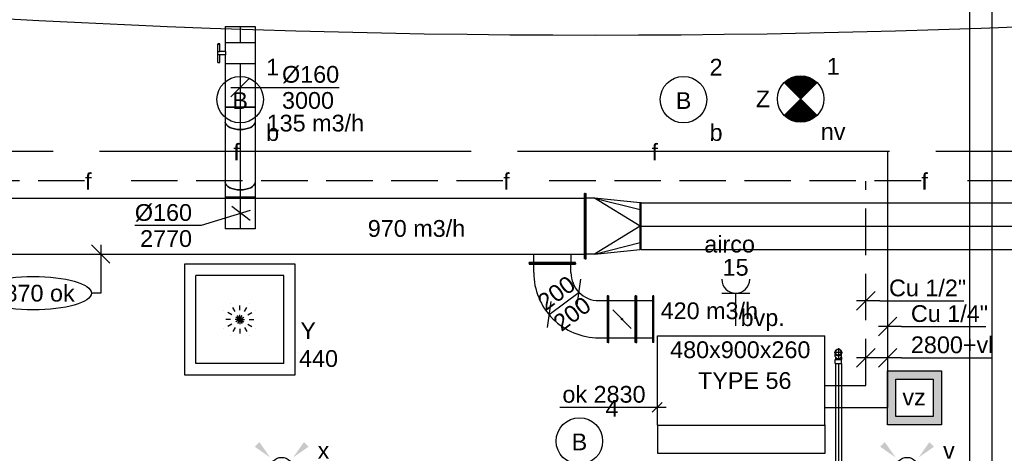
# Model space of a CAD drawing. Extents: x -257677 to 221252, y -185516 to 120782.
# Tile 105 of 171: x -43647 to -38349, y -52220 to -49890. Entities that reach past the tile are written whole.
import ezdxf
from ezdxf.enums import TextEntityAlignment as Align
from ezdxf.lldxf.tags import DXFTag

# ---------------------------------------------------------------- set-up
doc = ezdxf.new("R2010")
doc.units = 0
doc.header["$LTSCALE"] = 50
for name, pattern in [('2322140', [45, 40, -5]), ('2322203', [45, 5, -2, 5, -2, 5, -2, 5, -2, 5, -2, 5, -5]), ('AUSGEZOGEN', [0]), ('STREEPJES', [0.1, 0.05, -0.05])]:
    doc.linetypes.add(name, pattern=pattern)
doc.layers.get('0').update_dxf_attribs({"linetype": 'CONTINUOUS'})
for name, color, linetype in [('AIRCO', 3, 'CONTINUOUS'), ('EL6131--', 2, 'CONTINUOUS'), ('EL6222--', 3, 'CONTINUOUS'), ('EL6311--', 3, 'CONTINUOUS'), ('EL6350--', 3, 'CONTINUOUS'), ('EM6131--', 1, 'CONTINUOUS'), ('WL524---_D', 153, 'CONTINUOUS'), ('WL524---_HARTLIJN', 8, 'CONTINUOUS'), ('WL5448--', 4, 'CONTINUOUS'), ('WL561---_AANVOER', 4, 'CONTINUOUS'), ('WL570---_RETOUR', 112, 'CONTINUOUS'), ('WL570---_RETOUR_HL', 8, 'CONTINUOUS'), ('WL570---_RETOUR_RST', 2, 'CONTINUOUS'), ('WL570---_RETOUR_RST_HL', 1, 'CONTINUOUS'), ('WL570---_TOEVOER', 3, 'CONTINUOUS'), ('WL570---_TOEVOER_HL', 8, 'CONTINUOUS'), ('WL5911--_D', 2, 'CONTINUOUS'), ('WM5448--', 1, 'CONTINUOUS'), ('WM570---_RETOUR', 1, 'CONTINUOUS'), ('WM570---_RETOUR_PR', 1, 'CONTINUOUS'), ('WM570---_RETOUR_RST_PR', 1, 'CONTINUOUS'), ('WM570---_TOEVOER', 1, 'CONTINUOUS'), ('WM570---_TOEVOER_PR', 1, 'CONTINUOUS')]:
    doc.layers.add(name, color=color, linetype=linetype)
doc.styles.add('BURO-018', font='ARIAL.TTF', dxfattribs={"height": 63})
doc.styles.add('BURO-025', font='ARIAL.TTF', dxfattribs={"height": 125})
tags = doc.linetypes.add('CENTER2', pattern=[28.575000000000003, 19.05, -3.175, 3.175, -3.175]).pattern_tags.tags
tags[10:11] = [DXFTag(74, 4), DXFTag(75, 0), DXFTag(340, '0'), DXFTag(46, 1.0), DXFTag(50, 0.0), DXFTag(44, 0.0), DXFTag(45, 0.0)]
tags[8:9] = [DXFTag(74, 4), DXFTag(75, 0), DXFTag(340, '0'), DXFTag(46, 1.0), DXFTag(50, 0.0), DXFTag(44, 0.0), DXFTag(45, 0.0)]
tags[6:7] = [DXFTag(74, 4), DXFTag(75, 0), DXFTag(340, '0'), DXFTag(46, 1.0), DXFTag(50, 0.0), DXFTag(44, 0.0), DXFTag(45, 0.0)]
tags[4:5] = [DXFTag(74, 4), DXFTag(75, 0), DXFTag(340, '0'), DXFTag(46, 1.0), DXFTag(50, 0.0), DXFTag(44, 0.0), DXFTag(45, 0.0)]

# ---------------------------------------------------------------- blocks, each defined once
blk = doc.blocks.new('1115B3')
at = {"color": 0, "linetype": 'Continuous'}
blk.add_circle((0, 3.5), 2.5, dxfattribs=at)
at = {"color": 0, "linetype": 'Continuous', "style": 'BURO-018'}
for tag, p in [('E_GKAST', (0, 11.5)), ('E_GROEP', (0, 8.5)), ('E_SGROEP', (4.5, 8.5)), ('E_ARMCODE', (0, 3.5)), ('E_SLET', (4.5, 2.5))]:
    blk.add_attdef(tag, text='', height=1.8, dxfattribs=at).set_placement(p, align=Align.MIDDLE)
blk = doc.blocks.new('E00411')
at = {"color": 0, "linetype": 'Continuous'}
blk.add_circle((0, 0), 1.25, dxfattribs=at)
for points in [[(-2.891705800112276, 2.395768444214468), (-2.395768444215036, 2.891705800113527), (-1.237436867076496, 1.237436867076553)], [(2.395768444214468, 2.891705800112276), (2.891705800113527, 2.395768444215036), (1.237436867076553, 1.237436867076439)], [(-2.395768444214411, -2.891705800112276), (-2.89170580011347, -2.395768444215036), (-1.237436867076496, -1.237436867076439)], [(2.89170580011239, -2.395768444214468), (2.395768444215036, -2.891705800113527), (1.237436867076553, -1.237436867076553)]]:
    blk.add_solid(points, dxfattribs=at)
at = {"color": 0, "linetype": 'Continuous', "style": 'BURO-018'}
for tag, height, p in [('E_SLET1', 1.8, (-2.842e-13, 4.641705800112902)), ('E_GROEP', 1.799999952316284, (0, 0)), ('E_GKAST', 1.799999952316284, (0, 0))]:
    blk.add_attdef(tag, text='', height=height, dxfattribs=at).set_placement(p, align=Align.MIDDLE)
at = {"color": 0, "linetype": 'Continuous', "style": 'BURO-018', "flags": 1}
for tag in ['E_MATCODE', 'E_SGROEP']:
    blk.add_attdef(tag, text='', height=1.799999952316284, dxfattribs=at).set_placement((0, 0), align=Align.MIDDLE)
blk = doc.blocks.new('E00018')
at = {"color": 0, "linetype": 'Continuous'}
for p, q in [((-1.767766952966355, -1.767766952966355), (1.767766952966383, 1.767766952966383)), ((1.767766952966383, -1.767766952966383), (-1.767766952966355, 1.767766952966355))]:
    blk.add_line(p, q, dxfattribs=at)
at = {"color": 0, "linetype": 'Continuous', "const_width": 2.5}
for points in [[(-0.8838834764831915, 0.8838834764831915, -0.1989123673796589), (0, 1.25, -0.1989123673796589), (0.8838834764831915, 0.8838834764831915, -1)], [(-0.8838834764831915, -0.8838834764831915, 0.1989123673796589), (0, -1.25, 0.1989123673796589), (0.8838834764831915, -0.8838834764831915, 1)]]:
    blk.add_lwpolyline(points, format="xyb", dxfattribs=at)
blk = doc.blocks.new('1115B3A-NO1')
at = {"color": 0, "linetype": 'Continuous'}
blk.add_circle((0, 0), 2.5, dxfattribs=at)
at = {"color": 0, "zscale": 50}
blk.add_blockref('E00018', (0, 0), dxfattribs=at)
at = {"color": 0, "linetype": 'Continuous', "style": 'BURO-018'}
for tag, p in [('E_GKAST', (0, 8)), ('E_GROEP', (0, 5)), ('E_SGROEP', (4.5, 5)), ('E_ARMCODE', (0, 0)), ('E_SLET', (4.5, -1))]:
    blk.add_attdef(tag, text='', height=1.8, dxfattribs=at).set_placement(p, align=Align.MIDDLE)
blk = doc.blocks.new('*U751')
at = {"color": 0, "ltscale": 10}
for p, q in [((-1.818989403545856e-12, 60, -2730), (5985.392653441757, 59.9999999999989, -2730)), ((-1.818989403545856e-12, -60, -2730), (5985.392653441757, -60.0000000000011, -2730))]:
    blk.add_line(p, q, dxfattribs=at)
at = {"layer": 'EM6131--', "color": 1, "style": 'BURO-018'}
blk.add_attdef('POSNR', text='', height=90, dxfattribs=at).set_placement((0, 0), align=Align.MIDDLE)
blk = doc.blocks.new('111304')
at = {"color": 0, "linetype": 'Continuous'}
for p, q in [((-1.5, 4.5), (1.5, 4.5)), ((0, 1), (0, 4.5))]:
    blk.add_line(p, q, dxfattribs=at)
blk.add_arc((0, 6), 1.5, 180, 0, dxfattribs=at)
at = {"color": 0, "linetype": 'Continuous', "style": 'BURO-018'}
for tag, p in [('E_GKAST', (0, 11.5)), ('E_GROEP', (0, 8.5)), ('E_SGROEP', (4.5, 8.5))]:
    blk.add_attdef(tag, text='', height=1.8, dxfattribs=at).set_placement(p, align=Align.MIDDLE)
at = {"color": 0, "linetype": 'Continuous', "style": 'BURO-018', "flags": 1}
for tag, height, p in [('E_VERMCODE', 1.8, (13, 8.5)), ('E_MATCODE', 1.799999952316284, (0, 0))]:
    blk.add_attdef(tag, text='', height=height, dxfattribs=at).set_placement(p, align=Align.MIDDLE)
blk = doc.blocks.new('*U803')
at = {"color": 2, "ltscale": 10}
for p, q in [((240, 450.0000000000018, -2950), (-240, 450.0000000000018, -2950)), ((-240, -450, -2950), (-240.0000000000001, 450, -2950)), ((240, -449.9999999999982, -2950), (239.9999999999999, 450.0000000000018, -2950)), ((240, -449.9999999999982, -2950), (-240, -449.9999999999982, -2950))]:
    blk.add_line(p, q, dxfattribs=at)
at = {"layer": 'WL5911--_D', "color": 2, "style": 'BURO-025'}
blk.add_attdef('POSNR', text='', height=125, dxfattribs=at).set_placement((0, 0), align=Align.MIDDLE)
blk = doc.blocks.new('*U804')
at = {"color": 0, "ltscale": 10}
for p, q in [((-16.79999999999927, 22.62741699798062, -2778.991378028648), (-16.79999999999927, 7.071067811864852, -2778.991378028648)), ((-16, 5.122499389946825, -2778.991378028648), (-16, 6.505382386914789, -2778.991378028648)), ((16, 5.122499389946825, -2778.991378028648), (16, 6.505382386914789, -2778.991378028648)), ((16.79999999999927, 22.62741699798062, -2778.991378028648), (16.79999999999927, 7.071067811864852, -2778.991378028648))]:
    blk.add_line(p, q, dxfattribs=at)
blk.add_arc((0, 0, -2778.991378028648), 16.8, 90.17999999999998, 90, dxfattribs=at)
at = {"color": 0, "ltscale": 10, "extrusion": (0, 0, -1)}
blk.add_ellipse((0, 7.07106781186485, -2778.991378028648), major_axis=(-16.8, 1.028703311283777e-15), ratio=0.7071067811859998, start_param=6.034060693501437, end_param=9.673902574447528, dxfattribs=at)
at = {"color": 0, "ltscale": 10}
blk.add_ellipse((0, 22.62741699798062, -2778.991378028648), major_axis=(-16.8, 1.028703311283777e-15), ratio=0.7071067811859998, start_param=3.141592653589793, end_param=6.283185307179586, dxfattribs=at)
at = {"layer": 'WL524---_HARTLIJN', "linetype": 'CENTER2'}
blk.add_line((0, 0, -2778.991378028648), (3.983397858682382e-16, 6.505382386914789, -2778.991378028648), dxfattribs=at)
at = {"layer": 'WL524---_D', "color": 1, "style": 'BURO-018'}
blk.add_attdef('POSNR', text='', height=90, dxfattribs=at).set_placement((0, 0), align=Align.MIDDLE)
blk = doc.blocks.new('*U805')
at = {"color": 0, "ltscale": 10}
blk.add_circle((0, 0, -2830), 16, dxfattribs=at)
at = {"layer": 'WL524---_HARTLIJN', "linetype": 'CENTER2'}
for p, q in [((-22.39999999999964, 0, -2830), (22.39999999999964, 0, -2830)), ((0, -22.40000000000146, -2830), (0, 22.40000000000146, -2830))]:
    blk.add_line(p, q, dxfattribs=at)
blk.add_circle((0, 0, -2830), 0.075, dxfattribs=at)
at = {"layer": 'WL524---_D', "color": 1, "style": 'BURO-018'}
blk.add_attdef('POSNR', text='', height=90, dxfattribs=at).set_placement((0, 0), align=Align.MIDDLE)
blk = doc.blocks.new('*U806')
at = {"color": 0, "ltscale": 10}
for p, q in [((-2.741806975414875, 16, -2750), (0.6269647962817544, 16, -2750)), ((0.6269647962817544, 16, -2750), (6.27589734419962, 16, -2750)), ((6.27589734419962, 16, -2750), (9.200000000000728, 16, -2750)), ((10, 16.79999999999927, -2750), (9.200000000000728, 16, -2750)), ((32, 16.79999999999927, -2750), (10, 16.79999999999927, -2750)), ((10, -16.79999999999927, -2750), (10, 16.79999999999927, -2750)), ((32, -16.79999999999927, -2750), (32, 16.79999999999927, -2750)), ((-2.741806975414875, -16, -2750), (0.6269647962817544, -16, -2750)), ((0.6269647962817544, -16, -2750), (6.27589734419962, -16, -2750)), ((6.27589734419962, -16, -2750), (9.200000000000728, -16, -2750)), ((10, -16.79999999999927, -2750), (9.200000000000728, -16, -2750)), ((32, -16.79999999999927, -2750), (10, -16.79999999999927, -2750))]:
    blk.add_line(p, q, dxfattribs=at)
at = {"layer": 'WL524---_HARTLIJN', "linetype": 'CENTER2'}
for p, q in [((-21.92031021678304, 0, -2750), (-6.505382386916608, 0, -2750)), ((-6.505382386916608, 0, -2750), (9.200000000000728, 0, -2750))]:
    blk.add_line(p, q, dxfattribs=at)
at = {"layer": 'WL524---_D', "color": 1, "style": 'BURO-018'}
blk.add_attdef('POSNR', text='', height=90, dxfattribs=at).set_placement((0, 0), align=Align.MIDDLE)
blk = doc.blocks.new('*U966')
at = {"color": 0, "ltscale": 10}
for p, q in [((297.5, 297.5, -2757.5), (-297.5, 297.5, -2757.5)), ((-297.5, 297.5, -2757.5), (-297.5, -297.5, -2757.5)), ((297.5, -297.5, -2757.5), (297.5, 297.5, -2757.5)), ((236.5, 236.5, -2757.5), (-236.5, 236.5, -2757.5)), ((-236.5, -236.5, -2757.5), (-236.5, 236.5, -2757.5)), ((236.5, -236.5, -2757.5), (236.5, 236.5, -2757.5)), ((236.5, -236.5, -2757.5), (-236.5, -236.5, -2757.5)), ((-297.5, -297.5, -2757.5), (297.5, -297.5, -2757.5))]:
    blk.add_line(p, q, dxfattribs=at)
at = {"color": 8, "linetype": 'STREEPJES', "ltscale": 10}
for q in [(-50, 86.60254037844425, -2757.5), (0, 100, -2757.5), (50, 86.60254037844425, -2757.5), (-100, 0, -2757.5), (-86.60254037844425, 50, -2757.5), (-86.60254037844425, -50, -2757.5), (-50, -86.60254037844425, -2757.5), (86.60254037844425, 50, -2757.5), (0, -100, -2757.5), (50, -86.60254037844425, -2757.5), (86.60254037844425, -50, -2757.5), (100, 0, -2757.5)]:
    blk.add_line((0, 0, -2757.5), q, dxfattribs=at)
at = {"layer": 'WL570---_RETOUR_RST_HL', "linetype": 'CENTER2'}
blk.add_circle((0, 0, -2757.5), 0.075, dxfattribs=at)
at = {"layer": 'WL570---_RETOUR_RST', "color": 1, "style": 'BURO-018'}
for tag in ['MC', 'Q']:
    blk.add_attdef(tag, text='', height=90, dxfattribs=at).set_placement((0, 0), align=Align.MIDDLE)
at = {"layer": 'WM570---_RETOUR_RST_PR', "color": 1, "style": 'BURO-018'}
blk.add_attdef('POSNR', text='', height=90, dxfattribs=at).set_placement((0, 0), align=Align.MIDDLE)
blk = doc.blocks.new('*U994', base_point=(23673.12479185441, 15789.03875914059, 2900))
at = {"color": 0, "linetype": 'Continuous'}
for p, q in [((23723.12479185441, 15839.03875914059, 2900), (23623.12479185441, 15739.03875914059, 2900)), ((23748.12479185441, 15789.03875914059, 2900), (23623.12479185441, 15789.03875914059, 2900)), ((23748.12479185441, 15789.03875914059, 2900), (24201.03747943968, 15789.03875914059, 2900))]:
    blk.add_line(p, q, dxfattribs=at)
at = {"color": 0, "linetype": 'Continuous', "style": 'BURO-018'}
blk.add_text('Cu 1/4"', height=90, dxfattribs=at).set_placement((23798.12479185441, 15814.03875914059, 2900))
blk = doc.blocks.new('*U995', base_point=(23555.41251976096, 16007.59818947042, 2900))
at = {"color": 0, "linetype": 'Continuous'}
for p, q in [((23605.41251976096, 16057.59818947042, 2900), (23505.41251976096, 15957.59818947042, 2900)), ((23630.41251976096, 16007.59818947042, 2900), (23505.41251976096, 16007.59818947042, 2900)), ((23630.41251976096, 16007.59818947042, 2900), (24083.32520734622, 16007.59818947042, 2900))]:
    blk.add_line(p, q, dxfattribs=at)
at = {"color": 0, "linetype": 'Continuous', "style": 'BURO-018'}
blk.add_text('Cu 1/2"', height=90, dxfattribs=at).set_placement((23680.41251976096, 16032.59818947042, 2900))
blk = doc.blocks.new('*U1041')
at = {"color": 0, "ltscale": 10}
for p, q in [((0, 16, -2750), (1896.314042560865, 16.00000000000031, -2750)), ((0, -16, -2750), (-5.145992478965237e-15, 16, -2750)), ((0, -16, -2750), (1896.314042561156, -15.99999999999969, -2750))]:
    blk.add_line(p, q, dxfattribs=at)
at = {"layer": 'WL524---_HARTLIJN', "linetype": 'CENTER2'}
blk.add_line((0, 0, -2750), (1918.314042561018, 3.084884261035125e-13, -2750), dxfattribs=at)
at = {"layer": 'WL524---_D', "color": 1, "style": 'BURO-018'}
blk.add_attdef('POSNR', text='', height=90, dxfattribs=at).set_placement((0, 0), align=Align.MIDDLE)
blk = doc.blocks.new('*U1103')
at = {"color": 0, "ltscale": 10}
for p, q in [((0, 80, -3000), (86.26945575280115, 80.00000000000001, -3000)), ((0, -80, -3000), (-2.572996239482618e-14, 80, -3000)), ((0, -80, -3000), (86.26945575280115, -79.99999999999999, -3000))]:
    blk.add_line(p, q, dxfattribs=at)
at = {"layer": 'WL570---_RETOUR_HL', "linetype": 'CENTER2'}
blk.add_line((0, 0, -3000), (86.26945575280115, 1.387318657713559e-14, -3000), dxfattribs=at)
at = {"layer": 'WM570---_RETOUR_PR', "color": 1, "style": 'BURO-018'}
blk.add_attdef('POSNR', text='', height=90, dxfattribs=at).set_placement((0, 0), align=Align.MIDDLE)
blk = doc.blocks.new('*U1104')
at = {"color": 2, "ltscale": 10}
for p, q in [((-57.25, 80, -3000), (57.25, 80.00000000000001, -3000)), ((-57.25, -80, -3000), (-57.25000000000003, 80, -3000)), ((57.25, 80, -3000), (57.25000000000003, -80, -3000)), ((-57.25, -80, -3000), (-9.541666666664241, -79.99999999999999, -3000)), ((-9.541666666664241, -80, -3000), (-9.541666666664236, -109.3333333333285, -3000)), ((9.541666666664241, -80, -3000), (9.541666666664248, -120, -3000)), ((9.541666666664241, -80, -3000), (57.25, -79.99999999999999, -3000)), ((-50.24662103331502, -109.3333333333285, -3000), (-50.24662103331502, -119.9999999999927, -3000)), ((-48.91328769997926, -109.3333333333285, -3000), (-50.24662103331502, -109.3333333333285, -3000)), ((-50.24662103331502, -119.9999999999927, -3000), (-48.91328769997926, -120, -3000)), ((-7.515583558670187, -109.3333333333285, -3000), (-48.91328769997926, -109.3333333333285, -3000)), ((-48.91328769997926, -120, -3000), (-48.91328769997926, -109.3333333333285, -3000)), ((-7.515583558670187, -120, -3000), (-48.91328769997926, -120, -3000)), ((-7.515583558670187, -109.3333333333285, -3000), (-7.515583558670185, -120, -3000)), ((9.541666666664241, -120, -3000), (-7.515583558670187, -120, -3000)), ((50.24662103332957, -109.3333333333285, -3000), (9.541666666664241, -109.3333333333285, -3000)), ((50.24662103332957, -120, -3000), (9.541666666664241, -120, -3000)), ((50.24662103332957, -120, -3000), (50.24662103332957, -109.3333333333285, -3000))]:
    blk.add_line(p, q, dxfattribs=at)
blk.add_spline([(-9.492711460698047, -79.99417583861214, -3000), (-9.34634818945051, -79.97693931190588, -3000), (-9.104078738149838, -79.9489890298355, -3000), (-8.768389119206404, -79.91145878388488, -3000), (-8.342723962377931, -79.86587281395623, -3000), (-7.831451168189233, -79.81408537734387, -3000), (-7.239817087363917, -79.75820677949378, -3000), (-6.573892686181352, -79.70051858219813, -3000), (-5.840511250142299, -79.64338119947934, -3000), (-5.047198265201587, -79.5891374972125, -3000), (-4.202094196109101, -79.5400162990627, -3000), (-3.313870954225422, -79.49803983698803, -3000), (-2.391642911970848, -79.46493914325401, -3000), (-1.444873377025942, -79.44208114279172, -3000), (-0.4832774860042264, -79.430410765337, -3000), (0.4832774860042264, -79.430410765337, -3000), (1.444873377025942, -79.44208114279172, -3000), (2.391642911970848, -79.46493914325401, -3000), (3.313870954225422, -79.49803983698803, -3000), (4.202094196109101, -79.5400162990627, -3000), (5.047198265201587, -79.5891374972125, -3000), (5.840511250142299, -79.64338119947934, -3000), (6.573892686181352, -79.70051858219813, -3000), (7.239817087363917, -79.75820677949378, -3000), (7.831451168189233, -79.81408537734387, -3000), (8.342723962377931, -79.86587281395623, -3000), (8.768389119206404, -79.91145878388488, -3000), (9.104078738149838, -79.9489890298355, -3000), (9.34634818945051, -79.97693931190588, -3000), (9.492711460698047, -79.99417583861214, -3000), (9.541666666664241, -80, -3000)], degree=3, dxfattribs=at)
at = {"layer": 'WL570---_RETOUR', "color": 1, "style": 'BURO-018'}
blk.add_attdef('I', text='', height=90, dxfattribs=at).set_placement((0, 0), align=Align.MIDDLE)
at = {"layer": 'WM570---_RETOUR_PR', "color": 1, "style": 'BURO-018'}
blk.add_attdef('POSNR', text='', height=90, dxfattribs=at).set_placement((0, 0), align=Align.MIDDLE)
blk = doc.blocks.new('*U1105')
at = {"color": 0, "ltscale": 10}
for p, q in [((7.275957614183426e-12, 80, -2978.549999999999), (324.0667060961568, 80.00000000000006, -2978.549999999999)), ((7.275957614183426e-12, -80, -2978.549999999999), (324.0667060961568, -79.99999999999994, -2978.549999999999))]:
    blk.add_line(p, q, dxfattribs=at)
blk.add_ellipse((7.275957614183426e-12, 0, -2978.549999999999), major_axis=(-1.28649811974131e-14, 80), ratio=0.4999999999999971, start_param=3.141592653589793, end_param=6.283185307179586, dxfattribs=at)
at = {"color": 0, "ltscale": 10, "extrusion": (0, 0, -1)}
blk.add_ellipse((324.0667060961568, 0, -2978.549999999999), major_axis=(-1.28649811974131e-14, 80), ratio=0.4999999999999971, start_param=0, end_param=3.141592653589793, dxfattribs=at)
at = {"layer": 'WL570---_RETOUR_HL', "linetype": 'CENTER2'}
blk.add_line((7.275957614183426e-12, 0, -2978.549999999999), (324.0667060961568, 5.211390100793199e-14, -2978.549999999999), dxfattribs=at)
at = {"layer": 'WM570---_RETOUR_PR', "color": 1, "style": 'BURO-018'}
blk.add_attdef('POSNR', text='', height=90, dxfattribs=at).set_placement((0, 0), align=Align.MIDDLE)
blk = doc.blocks.new('*U1106')
at = {"color": 0, "ltscale": 10}
for p, q in [((0, 80, -2770), (169.9328162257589, 80.00000000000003, -2770)), ((0, -80, -2770), (-2.572996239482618e-14, 80, -2770)), ((169.9328162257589, 80, -2770), (169.9328162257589, -80, -2770)), ((0, -80, -2770), (169.9328162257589, -79.99999999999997, -2770))]:
    blk.add_line(p, q, dxfattribs=at)
at = {"layer": 'WL570---_RETOUR_HL', "linetype": 'CENTER2'}
blk.add_line((0, 0, -2770), (169.9328162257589, 2.732728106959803e-14, -2770), dxfattribs=at)
at = {"layer": 'WM570---_RETOUR_PR', "color": 1, "style": 'BURO-018'}
blk.add_attdef('POSNR', text='', height=90, dxfattribs=at).set_placement((0, 0), align=Align.MIDDLE)
blk = doc.blocks.new('*U1107')
at = {"color": 0, "ltscale": 10}
for p, q in [((-37.15248982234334, 80, -2769.999999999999), (-18.89821544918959, 80, -2769.999999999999)), ((-18.89821544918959, 80, -2769.999999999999), (21.82177955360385, 80, -2769.999999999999)), ((21.82177955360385, 80, -2769.999999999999), (42.90000000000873, 80, -2769.999999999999)), ((42.90000000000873, 80, -2769.999999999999), (42.90000000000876, -80, -2769.999999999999)), ((-37.15248982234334, -80, -2769.999999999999), (-18.89821544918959, -80, -2769.999999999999)), ((-18.89821544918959, -80, -2769.999999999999), (21.82177955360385, -80, -2769.999999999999)), ((21.82177955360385, -80, -2769.999999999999), (42.90000000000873, -80, -2769.999999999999))]:
    blk.add_line(p, q, dxfattribs=at)
blk.add_ellipse((-37.15248982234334, 0, -2769.999999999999), major_axis=(-1.286498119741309e-14, 80), ratio=0.5000000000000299, start_param=3.141592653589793, end_param=6.283185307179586, dxfattribs=at)
at = {"layer": 'WL570---_RETOUR_HL', "linetype": 'CENTER2'}
blk.add_line((-37.15248982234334, 0, -2769.999999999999), (42.90000000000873, 1.287342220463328e-14, -2769.999999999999), dxfattribs=at)
at = {"layer": 'WM570---_RETOUR_PR', "color": 1, "style": 'BURO-018'}
blk.add_attdef('POSNR', text='', height=90, dxfattribs=at).set_placement((0, 0), align=Align.MIDDLE)
blk = doc.blocks.new('*U1108')
at = {"color": 0, "ltscale": 10}
for p, q in [((0, 80, -3000), (233.9622516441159, 80.00000000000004, -3000)), ((233.9622516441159, 80, -3000), (233.9622516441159, -80, -3000)), ((0, -80, -3000), (233.9622516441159, -79.99999999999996, -3000))]:
    blk.add_line(p, q, dxfattribs=at)
at = {"layer": 'WL570---_RETOUR_HL', "linetype": 'CENTER2'}
blk.add_line((0, 0, -3000), (233.9622516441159, 3.762399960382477e-14, -3000), dxfattribs=at)
at = {"layer": 'WM570---_RETOUR_PR', "color": 1, "style": 'BURO-018'}
blk.add_attdef('POSNR', text='', height=90, dxfattribs=at).set_placement((0, 0), align=Align.MIDDLE)
blk = doc.blocks.new('*U1109')
at = {"layer": 'WM570---_RETOUR', "color": 0, "ltscale": 10}
for p, q in [((-50, -49.99999999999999), (50, 49.99999999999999)), ((-50, 0), (532.6371548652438, 0))]:
    blk.add_line(p, q, dxfattribs=at)
at = {"layer": 'WM570---_RETOUR', "color": 0, "style": 'BURO-018'}
for s, p in [('%%c160', (225.0655314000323, 25)), ('3000', (225.0655314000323, -115))]:
    blk.add_text(s, height=90, dxfattribs=at).set_placement(p)
blk = doc.blocks.new('*U1110')
at = {"color": 0, "ltscale": 10}
for p, q in [((-42.90000000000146, 80, -3000), (-21.82177955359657, 80, -3000)), ((-42.90000000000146, -80, -3000), (-42.90000000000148, 80, -3000)), ((-21.82177955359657, 80, -3000), (18.89821544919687, 80, -3000)), ((18.89821544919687, 80, -3000), (37.15248982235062, 80, -3000)), ((-42.90000000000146, -80, -3000), (-21.82177955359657, -80, -3000)), ((-21.82177955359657, -80, -3000), (18.89821544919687, -80, -3000)), ((18.89821544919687, -80, -3000), (37.15248982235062, -80, -3000))]:
    blk.add_line(p, q, dxfattribs=at)
at = {"color": 0, "ltscale": 10, "extrusion": (3.233259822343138e-33, 5.199478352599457e-49, -1)}
blk.add_ellipse((37.15248982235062, 0, -3000), major_axis=(-1.286498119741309e-14, 80), ratio=0.5000000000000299, start_param=0, end_param=3.141592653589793, dxfattribs=at)
at = {"layer": 'WL570---_RETOUR_HL', "linetype": 'CENTER2'}
blk.add_line((-42.90000000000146, 0, -3000), (37.15248982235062, 1.287342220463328e-14, -3000), dxfattribs=at)
at = {"layer": 'WM570---_RETOUR_PR', "color": 1, "style": 'BURO-018'}
blk.add_attdef('POSNR', text='', height=90, dxfattribs=at).set_placement((0, 0), align=Align.MIDDLE)
blk = doc.blocks.new('*U1111')
at = {"layer": 'WM570---_RETOUR', "color": 0, "ltscale": 10}
for p, q in [((50, 15.18824482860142), (-213.4259035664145, -64.83129752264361)), ((49.99999999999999, -37.06769053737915), (-49.99999999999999, 37.06769053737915)), ((-213.4259035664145, -64.83129752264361), (-570.997527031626, -64.83129752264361))]:
    blk.add_line(p, q, dxfattribs=at)
at = {"layer": 'WM570---_RETOUR', "color": 0, "style": 'BURO-018'}
for s, p in [('%%c160', (-570.997527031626, -39.83129752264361)), ('2770', (-543.1257671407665, -179.8312975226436))]:
    blk.add_text(s, height=90, dxfattribs=at).set_placement(p)
blk = doc.blocks.new('*U1112')
at = {"layer": 'WM570---_TOEVOER', "color": 0, "ltscale": 10}
for p, q in [((49.96738563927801, -50), (-49.96738563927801, 50)), ((0, 50), (0, -210.2505584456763)), ((0, -210.2505584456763), (-50, -210.2505584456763))]:
    blk.add_line(p, q, dxfattribs=at)
blk.add_ellipse((-363.7107776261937, -210.2505584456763), major_axis=(-313.7107776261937, 0), ratio=0.2868884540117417, dxfattribs=at)
at = {"layer": 'WM570---_TOEVOER', "color": 0, "style": 'BURO-018'}
blk.add_text('2870 ok', height=90, dxfattribs=at).set_placement((-587.4215552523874, -255.2505584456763))
blk = doc.blocks.new('*U1113')
at = {"color": 0, "ltscale": 10}
for p, q in [((50, 125, -2970), (45, 125, -2970)), ((45, 125, -2970), (44.99999999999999, -125, -2970)), ((50, 125, -2970), (49.99999999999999, -125, -2970)), ((0, 100, -2970), (45, 100, -2970)), ((0, -100, -2970), (1.224646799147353e-14, 100, -2970)), ((45, -100, -2970), (0, -100, -2970)), ((50, -125, -2970), (45, -125, -2970))]:
    blk.add_line(p, q, dxfattribs=at)
at = {"color": 8, "linetype": 'STREEPJES', "ltscale": 10}
for p, q in [((45, 100, -2970), (50, 100, -2970)), ((50, -100, -2970), (45, -100, -2970))]:
    blk.add_line(p, q, dxfattribs=at)
at = {"layer": 'WM570---_TOEVOER_PR', "color": 1, "style": 'BURO-018'}
blk.add_attdef('POSNR', text='', height=90, dxfattribs=at).set_placement((0, 0), align=Align.MIDDLE)
blk = doc.blocks.new('*U1114')
at = {"color": 0, "ltscale": 10}
for p, q in [((-125, 300, -2970), (-125, 295, -2970)), ((-125, 300, -2970), (125, 300.0000000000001, -2970)), ((-125, 295, -2970), (125, 295.0000000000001, -2970)), ((-100, 250, -2970), (-100, 295, -2970)), ((100, 250, -2970), (99.99999999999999, 295, -2970)), ((125, 300, -2970), (125, 295, -2970)), ((-300, 125, -2970), (-295, 125, -2970)), ((-300, -125, -2970), (-300.0000000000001, 125, -2970)), ((-295, -125, -2970), (-295.0000000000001, 125, -2970)), ((-250, 100, -2970), (-295, 99.99999999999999, -2970)), ((-250, -100, -2970), (-295, -100, -2970)), ((-300, -125, -2970), (-295, -125, -2970))]:
    blk.add_line(p, q, dxfattribs=at)
for radius in [150, 350]:
    blk.add_arc((-250, 250, -2970), radius, 270, 0, dxfattribs=at)
at = {"layer": 'WM570---_TOEVOER_PR', "color": 1, "style": 'BURO-018'}
blk.add_attdef('POSNR', text='', height=90, dxfattribs=at).set_placement((0, 0), align=Align.MIDDLE)
blk = doc.blocks.new('*U1115')
at = {"ltscale": 10}
h = blk.add_hatch(color=2, dxfattribs=at)
edge = h.paths.add_edge_path()
edge.add_ellipse((0, 0), major_axis=(-3, 1.032964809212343e-80), ratio=1, start_angle=0, end_angle=360)
at = {"color": 2, "ltscale": 10}
for p, q in [((-75, 125, -2970), (-70, 125, -2970)), ((-75, -125, -2970), (-75, 125, -2970)), ((-70, -125, -2970), (-70, 125, -2970)), ((75, 125, -2970), (70, 125, -2970)), ((70, -125, -2970), (70, 125, -2970)), ((75, -125, -2970), (75, 125, -2970)), ((-70, 100, -2970), (70, 100, -2970)), ((-49.49747468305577, 49.49747468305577, -2970), (49.49747468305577, -49.49747468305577, -2970)), ((-70, -100, -2970), (70, -100, -2970)), ((-75, -125, -2970), (-70, -125, -2970)), ((75, -125, -2970), (70, -125, -2970))]:
    blk.add_line(p, q, dxfattribs=at)
blk.add_circle((0, 0, -2970), 3, dxfattribs=at)
at = {"layer": 'WL570---_TOEVOER', "color": 1, "style": 'BURO-018'}
blk.add_attdef('I', text='', height=90, dxfattribs=at).set_placement((0, 0), align=Align.MIDDLE)
at = {"layer": 'WM570---_TOEVOER_PR', "color": 1, "style": 'BURO-018'}
blk.add_attdef('POSNR', text='', height=90, dxfattribs=at).set_placement((0, 0), align=Align.MIDDLE)
blk = doc.blocks.new('*U1116')
at = {"color": 0, "ltscale": 10}
for p, q in [((0, 125, -2970), (5, 125, -2970)), ((0, -125, -2970), (-8.608040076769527e-79, 125, -2970)), ((5, -125, -2970), (5, 125, -2970)), ((96.21390220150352, 125, -2970), (91.21390220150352, 125, -2970)), ((91.21390220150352, -125, -2970), (91.21390220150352, 125, -2970)), ((96.21390220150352, -125, -2970), (96.21390220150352, 125, -2970)), ((5, 100, -2970), (91.21390220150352, 100, -2970)), ((5, -100, -2970), (91.21390220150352, -100, -2970)), ((0, -125, -2970), (5, -125, -2970)), ((96.21390220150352, -125, -2970), (91.21390220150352, -125, -2970))]:
    blk.add_line(p, q, dxfattribs=at)
at = {"layer": 'WM570---_TOEVOER_PR', "color": 1, "style": 'BURO-018'}
blk.add_attdef('POSNR', text='', height=90, dxfattribs=at).set_placement((0, 0), align=Align.MIDDLE)
blk = doc.blocks.new('*U1117')
at = {"color": 0, "ltscale": 10}
for p, q in [((6301.384757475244, 175, -2970), (6296.384757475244, 175, -2970)), ((6296.384757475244, -175, -2970), (6296.384757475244, 175, -2970)), ((6301.384757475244, -175, -2970), (6301.384757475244, 175, -2970)), ((5, 150, -2970), (6296.384757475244, 150, -2970)), ((5, -150, -2970), (6296.384757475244, -150, -2970)), ((6301.384757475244, -175, -2970), (6296.384757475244, -175, -2970))]:
    blk.add_line(p, q, dxfattribs=at)
at = {"layer": 'WM570---_TOEVOER_PR', "color": 1, "style": 'BURO-018'}
blk.add_attdef('POSNR', text='', height=90, dxfattribs=at).set_placement((0, 0), align=Align.MIDDLE)
blk = doc.blocks.new('*U1118')
at = {"color": 0, "ltscale": 10}
for p, q in [((-5, 175, -2970), (0, 175, -2970)), ((-5, -175, -2970), (-5, 175, -2970)), ((0, -175, -2970), (0, 175, -2970)), ((45, 150, -2970), (0, 150, -2970)), ((290, 7.275957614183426e-12, -2970), (45, 150, -2970)), ((45, 150, -2970), (290, 88.388347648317, -2970)), ((290, 125, -2970), (45, 150, -2970)), ((295, 125, -2970), (290, 125, -2970)), ((290, -125, -2970), (290, 125, -2970)), ((295, -125, -2970), (295, 125, -2970)), ((290, 7.275957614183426e-12, -2970), (45, -149.9999999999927, -2970)), ((45, -149.9999999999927, -2970), (290, -88.38834764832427, -2970)), ((45, -150, -2970), (0, -150, -2970)), ((45, -149.9999999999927, -2970), (290, -125, -2970)), ((295, -125, -2970), (290, -125, -2970)), ((-5, -175, -2970), (0, -175, -2970))]:
    blk.add_line(p, q, dxfattribs=at)
at = {"layer": 'WM570---_TOEVOER_PR', "color": 1, "style": 'BURO-018'}
blk.add_attdef('POSNR', text='', height=90, dxfattribs=at).set_placement((0, 0), align=Align.MIDDLE)
blk = doc.blocks.new('*U1122')
at = {"color": 0, "ltscale": 10}
for p, q in [((0, 125, -2945), (6250.324385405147, 125, -2945)), ((0, -125, -2945), (0, 125, -2945)), ((0, -125, -2945), (6250.324385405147, -125, -2945))]:
    blk.add_line(p, q, dxfattribs=at)
at = {"layer": 'WL570---_TOEVOER_HL', "linetype": 'CENTER2'}
blk.add_line((0, 0, -2945), (6250.324385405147, 0, -2945), dxfattribs=at)
at = {"layer": 'WM570---_TOEVOER_PR', "color": 1, "style": 'BURO-018'}
blk.add_attdef('POSNR', text='', height=90, dxfattribs=at).set_placement((0, 0), align=Align.MIDDLE)
blk = doc.blocks.new('*U1659')
at = {"layer": 'WM570---_TOEVOER', "color": 0, "ltscale": 10}
for p, q in [((50, 50), (-50, 150)), ((0, -100), (0, 100)), ((50, -150), (-50, -50))]:
    blk.add_line(p, q, dxfattribs=at)
at = {"layer": 'WM570---_TOEVOER', "color": 0, "style": 'BURO-018'}
for p in [(-25, -104.887448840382), (115, -104.887448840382), (115, -104.887448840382)]:
    blk.add_text('200', height=90, rotation=90, dxfattribs=at).set_placement(p)
blk = doc.blocks.new('E00414')
at = {"color": 0, "linetype": 'Continuous'}
for p, q in [((-2.899999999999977, -2.899999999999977), (-2.899999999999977, 2.899999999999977)), ((-2.899999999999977, 2.899999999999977), (2.899999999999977, 2.899999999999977)), ((2.899999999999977, 2.899999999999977), (2.899999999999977, -2.899999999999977)), ((-2, 2), (2, 2)), ((-2, -2), (-2, 2)), ((2, 2), (2, -2)), ((2, -2), (-2, -2)), ((2.899999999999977, -2.899999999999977), (-2.899999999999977, -2.899999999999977))]:
    blk.add_line(p, q, dxfattribs=at)
at = {"color": 0}
for points in [[(-2.899999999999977, 2.899999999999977), (2.899999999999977, 2.899999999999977), (-2, 2), (2, 2)], [(-2, -2), (-2.899999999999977, -2.899999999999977), (-2, 2), (-2.899999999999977, 2.899999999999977)], [(2, 2), (2.899999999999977, 2.899999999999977), (2, -2), (2.899999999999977, -2.899999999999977)], [(2, -2), (2.899999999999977, -2.899999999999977), (-2, -2), (-2.899999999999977, -2.899999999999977)]]:
    blk.add_solid(points, dxfattribs=at)
at = {"color": 0, "linetype": 'Continuous', "style": 'BURO-018'}
for tag, p in [('E_GKAST', (0, 8)), ('E_GROEP', (0, 5)), ('E_SGROEP', (4.5, 5))]:
    blk.add_attdef(tag, text='', height=1.8, dxfattribs=at).set_placement(p, align=Align.MIDDLE)
at = {"color": 0, "linetype": 'Continuous', "style": 'BURO-018', "flags": 1}
for tag, height, p in [('E_VERMCODE', 1.8, (13, 5)), ('E_MATCODE', 1.799999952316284, (0, 0))]:
    blk.add_attdef(tag, text='', height=height, dxfattribs=at).set_placement(p, align=Align.MIDDLE)
blk = doc.blocks.new('2322203-3')
at = {"layer": 'WM5448--', "color": 0, "style": 'BURO-018'}
for p in [(-43278.15373064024, -50756.5307342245, 2900), (-41028.15373064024, -50756.5307342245, 2900), (-38778.15373064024, -50756.5307342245, 2900)]:
    blk.add_text('f', height=90, dxfattribs=at).set_placement(p, align=Align.MIDDLE)
blk = doc.blocks.new('2322140-3')
at = {"layer": 'WM5448--', "color": 0, "style": 'BURO-018'}
for p in [(-42479.89080118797, -50598.99349247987, 2900), (-40229.89080118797, -50598.99349247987, 2900)]:
    blk.add_text('f', height=90, rotation=359.9999999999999, dxfattribs=at).set_placement(p, align=Align.MIDDLE)

msp = doc.modelspace()

# ---------------------------------------------------------------- linework, layer by layer
at = {"layer": 'WL5448--', "linetype": '2322140'}
for p, q in [((-34467.94676975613, -50598.99349247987, 2900), (-48241.83483261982, -50598.99349247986, 2900)), ((-38977.04219786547, -51972.79740920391, 2800), (-38977.04219786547, -50600.56074537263, 2800)), ((-39314.67114689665, -51972.79740920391, 2800), (-38977.04219786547, -51972.79740920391, 2800))]:
    msp.add_line(p, q, dxfattribs=at)
at = {"layer": 'WL5448--', "linetype": '2322203'}
for p, q in [((-34297.64241248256, -50756.5307342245, 2900), (-48258.66504879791, -50756.5307342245, 2900)), ((-39094.75446995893, -51855.08513711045, 2800), (-39094.75446995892, -50758.09798711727, 2800)), ((-39314.67114689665, -51855.08513711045, 2800), (-39094.75446995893, -51855.08513711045, 2800))]:
    msp.add_line(p, q, dxfattribs=at)
at = {"layer": 'WL561---_AANVOER', "color": 0, "linetype": 'Continuous'}
for p, q in [((-39044.75446995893, -51656.70830896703, 2800), (-39144.75446995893, -51756.70830896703, 2800)), ((-38927.04219786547, -51656.70830896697, 2800), (-39027.04219786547, -51756.70830896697, 2800)), ((-38902.04219786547, -51706.70830896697, 2800), (-39144.75446995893, -51706.70830896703, 2800)), ((-38902.04219786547, -51706.70830896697, 2800), (-38420.64383497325, -51706.70830896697, 2800))]:
    msp.add_line(p, q, dxfattribs=at)
at = {"layer": 'WL570---_RETOUR'}
msp.add_arc((-40551.43609641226, 6984.159798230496), 56957.02890690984, 260.4891053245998, 275.3420007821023, dxfattribs=at)
at = {"layer": 'WL570---_RETOUR_RST'}
for p, q in [((-40214.67114689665, -52068.39590677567, -2700), (-40214.67114689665, -52218.39590677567, -2700)), ((-39313.36430549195, -52218.39590677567, -2700), (-39313.36430549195, -52066.66702907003, -2700)), ((-40214.67114689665, -52218.39590677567, -2700), (-39313.36430549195, -52218.39590677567, -2700))]:
    msp.add_line(p, q, dxfattribs=at)
at = {"layer": 'WL570---_TOEVOER', "color": 1}
for p, q in [((-40190.72297413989, -51946.19428071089, -2700), (-40244.9217215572, -51998.14610443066, -2700)), ((-40740.44938107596, -51972.10116483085, -2700), (-40168.84145798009, -51972.10116483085, -2700))]:
    msp.add_line(p, q, dxfattribs=at)

# ---------------------------------------------------------------- block references
at = {"layer": 'AIRCO', "rotation": 270}
msp.add_blockref('*U803', (-39764.67114689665, -51828.39590677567, 2960), dxfattribs=at)
at = {"layer": 'EL6131--', "rotation": 90}
msp.add_blockref('*U751', (-38475.15018637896, -55216.15997485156, 2730), dxfattribs=at)
at = {"layer": 'EL6222--'}
ref = msp.add_blockref('111304', (-39794.40022910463, -51584.60484935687), dxfattribs=dict(at, xscale=50, yscale=50, zscale=50))
ref.add_attrib('E_GROEP', '15', dxfattribs={"layer": '0', "color": 1, "linetype": 'Continuous', "height": 90, "style": 'BURO-018'}).set_placement((-39795.22631517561, -51221.14960826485), align=Align.MIDDLE)
at = {"layer": 'EL6222--', "xscale": 50, "yscale": 50, "zscale": 50}
msp.add_blockref('E00414', (-38832.79094172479, -51921.90350348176), dxfattribs=at)
at = {"layer": 'EL6311--', "linetype": 'AUSGEZOGEN'}
ref = msp.add_blockref('1115B3', (-42461.07467042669, -50494.75599872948), dxfattribs=dict(at, xscale=50, yscale=50, zscale=50))
ref.add_attrib('E_ARMCODE', 'B', dxfattribs={"layer": '0', "color": 1, "linetype": 'Continuous', "height": 90, "style": 'BURO-018'}).set_placement((-42461.07467042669, -50324.75599396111), align=Align.MIDDLE)
ref.add_attrib('E_SLET', 'b', dxfattribs={"layer": '0', "color": 1, "linetype": 'Continuous', "height": 90, "style": 'BURO-018'}).set_placement((-42286.07467042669, -50494.75599872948), align=Align.MIDDLE)
ref.add_attrib('E_GROEP', '1', dxfattribs={"layer": '0', "color": 1, "linetype": 'Continuous', "height": 90, "style": 'BURO-018'}).set_placement((-42286.07467042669, -50144.75599872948), align=Align.MIDDLE)
ref = msp.add_blockref('1115B3', (-40075.23132622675, -50494.75599872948), dxfattribs=dict(at, xscale=50, yscale=50, zscale=50))
ref.add_attrib('E_ARMCODE', 'B', dxfattribs={"layer": '0', "color": 1, "linetype": 'Continuous', "height": 90, "style": 'BURO-018'}).set_placement((-40075.23132622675, -50324.75599396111), align=Align.MIDDLE)
ref.add_attrib('E_SLET', 'b', dxfattribs={"layer": '0', "color": 1, "linetype": 'Continuous', "height": 90, "style": 'BURO-018'}).set_placement((-39900.23132622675, -50494.75599872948), align=Align.MIDDLE)
ref.add_attrib('E_GROEP', '2', dxfattribs={"layer": '0', "color": 1, "linetype": 'Continuous', "height": 90, "style": 'BURO-018'}).set_placement((-39900.23132622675, -50144.75599872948), align=Align.MIDDLE)
ref = msp.add_blockref('1115B3', (-40635.57308624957, -52328.75167670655), dxfattribs=dict(at, xscale=50, yscale=50, zscale=50))
ref.add_attrib('E_ARMCODE', 'B', dxfattribs={"layer": '0', "color": 1, "linetype": 'Continuous', "height": 90, "style": 'BURO-018'}).set_placement((-40635.57308624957, -52158.75167193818), align=Align.MIDDLE)
ref.add_attrib('E_SLET', 'v', dxfattribs={"layer": '0', "color": 1, "linetype": 'Continuous', "height": 90, "style": 'BURO-018'}).set_placement((-40460.57308624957, -52328.75167670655), align=Align.MIDDLE)
ref.add_attrib('E_GROEP', '4', dxfattribs={"layer": '0', "color": 1, "linetype": 'Continuous', "height": 90, "style": 'BURO-018'}).set_placement((-40460.57308624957, -51978.75167670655), align=Align.MIDDLE)
ref = msp.add_blockref('E00411', (-42237.75654551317, -52304.20938055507), dxfattribs=dict(at, xscale=50, yscale=50, zscale=50))
ref.add_attrib('E_SLET1', 'x', dxfattribs={"layer": '0', "color": 1, "linetype": 'Continuous', "height": 90, "style": 'BURO-018'}).set_placement((-42012.75654551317, -52204.20938055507), align=Align.MIDDLE)
ref = msp.add_blockref('E00411', (-38872.46373301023, -52304.20938055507), dxfattribs=dict(at, xscale=50, yscale=50, zscale=50))
ref.add_attrib('E_SLET1', 'v', dxfattribs={"layer": '0', "color": 1, "linetype": 'Continuous', "height": 90, "style": 'BURO-018'}).set_placement((-38647.46373301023, -52204.20938055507), align=Align.MIDDLE)
at = {"layer": 'EL6350--'}
ref = msp.add_blockref('1115B3A-NO1', (-39445.40080806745, -50316.08726026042), dxfattribs=dict(at, xscale=50, yscale=50, zscale=50))
ref.add_attrib('E_ARMCODE', 'Z', dxfattribs={"layer": '0', "color": 1, "linetype": 'Continuous', "height": 90, "style": 'BURO-018'}).set_placement((-39648.17914109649, -50316.08726026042), align=Align.MIDDLE)
ref.add_attrib('E_SLET', 'nv', dxfattribs={"layer": '0', "color": 1, "linetype": 'Continuous', "height": 90, "style": 'BURO-018'}).set_placement((-39270.40080806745, -50491.08726026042), align=Align.MIDDLE)
ref.add_attrib('E_GROEP', '1', dxfattribs={"layer": '0', "color": 1, "linetype": 'Continuous', "height": 90, "style": 'BURO-018'}).set_placement((-39270.40080806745, -50141.08726026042), align=Align.MIDDLE)
at = {"layer": 'WL524---_D'}
for name, p, rotation in [('*U805', (-39242.32772976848, -51676.78023490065, 2830), 270), ('*U804', (-39242.32772976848, -51676.78023490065, 2778.991378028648), 180), ('*U806', (-39242.32772976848, -51705.7716129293, 2750), 270), ('*U1041', (-39242.32772976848, -51737.7716129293, 2750), 270)]:
    msp.add_blockref(name, p, dxfattribs=dict(at, rotation=rotation))
at = {"layer": 'WL570---_RETOUR', "rotation": 270}
for name, p in [('*U1103', (-42460.79117999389, -49926.41601792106, 3000)), ('*U1104', (-42460.79117999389, -50069.93547367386, 3000)), ('*U1108', (-42460.79117999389, -50126.28149002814, 3000)), ('*U1110', (-42460.79117999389, -50403.14374167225, 3000)), ('*U1105', (-42460.79117999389, -50440.29623149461, 2978.55)), ('*U1107', (-42460.79117999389, -50801.51542741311, 2770)), ('*U1106', (-42460.79117999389, -50844.41542741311, 2770))]:
    msp.add_blockref(name, p, dxfattribs=at)
at = {"layer": 'WL570---_RETOUR_RST'}
ref = msp.add_blockref('*U966', (-42462.69127732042, -51500.90274479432, 2757.5), dxfattribs=at)
ref.add_attrib('Q', '440', dxfattribs={"color": 1, "height": 90, "style": 'BURO-018'}).set_placement((-42039.41261333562, -51710.3743950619), align=Align.MIDDLE)
ref.add_attrib('MC', 'Y', dxfattribs={"color": 1, "height": 90, "style": 'BURO-018'}).set_placement((-42095.10494504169, -51560.26049223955), align=Align.MIDDLE)
at = {"layer": 'WL570---_TOEVOER'}
for name, p in [('*U1117', (-46905.30663164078, -50999.12864497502, 2970)), ('*U1118', (-40598.92187416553, -50999.12864497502, 2970)), ('*U1122', (-40303.92187416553, -50999.12864497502, 2945)), ('*U1115', (-40406.48708531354, -51499.12864497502, 2970)), ('*U1116', (-40331.48708531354, -51499.12864497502, 2970))]:
    msp.add_blockref(name, p, dxfattribs=at)
at = {"layer": 'WL570---_TOEVOER', "rotation": 270}
for name, p in [('*U1113', (-40781.48708531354, -51149.12864497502, 2970)), ('*U1114', (-40781.48708531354, -51499.12864497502, 2970))]:
    msp.add_blockref(name, p, dxfattribs=at)
at = {"layer": 'WM5448--'}
for name, p in [('2322203-3', (0, 0)), ('2322140-3', (0, 0)), ('*U995', (-39094.75446995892, -51401.20849936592, 2900)), ('*U994', (-38977.04219786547, -51538.98305153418, 2900))]:
    msp.add_blockref(name, p, dxfattribs=at)
at = {"layer": 'WM570---_RETOUR'}
for name, p in [('*U1109', (-42460.79117999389, -50253.77421440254, 3000)), ('*U1111', (-42456.52849441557, -50931.18584623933, 2770))]:
    msp.add_blockref(name, p, dxfattribs=at)
at = {"layer": 'WM570---_TOEVOER'}
msp.add_blockref('*U1112', (-43211.32332309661, -51149.12864497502, 2970), dxfattribs=at)
at = {"layer": 'WM570---_TOEVOER', "rotation": 306.8893517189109}
msp.add_blockref('*U1659', (-40717.4862292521, -51414.08898647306, 2970), dxfattribs=at)

# ---------------------------------------------------------------- texts
at = {"layer": 'AIRCO', "color": 1, "style": 'BURO-018'}
msp.add_text('TYPE 56', height=90, dxfattribs=at).set_placement((-39997.56505884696, -51873.84306726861, -2700))
at = {"layer": 'EL6222--', "color": 1, "style": 'BURO-018'}
for s, p in [('airco', (-39963.68172460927, -51140.95883940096)), ('vz', (-38897.8367953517, -51962.66790280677))]:
    msp.add_text(s, height=90, dxfattribs=at).set_placement(p)
at = {"layer": 'EL6222--', "color": 1, "insert": (-39768.3129607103, -51446.01632233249), "char_height": 90, "attachment_point": 1, "style": 'BURO-018'}
msp.add_mtext_dynamic_manual_height_columns('bvp.', width=259.5107799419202, gutter_width=450, heights=[0], dxfattribs=at)
at = {"layer": 'WL561---_AANVOER', "color": 0, "linetype": 'Continuous', "style": 'BURO-018'}
msp.add_text('2800+vl', height=90, dxfattribs=at).set_placement((-38852.04219786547, -51681.70830896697, 2800))
at = {"layer": 'WL570---_TOEVOER', "color": 1, "style": 'BURO-018'}
for s, p in [('480x900x260', (-40147.49762890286, -51708.15434013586, -2700)), ('ok 2830', (-40727.10424585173, -51947.76539561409, -2700))]:
    msp.add_text(s, height=90, dxfattribs=at).set_placement(p)
at = {"layer": 'WM570---_TOEVOER', "style": 'BURO-018'}
for s, p in [('135 m3/h', (-42318.33839222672, -50490.7174855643, -2700)), ('970 m3/h', (-41774.3374215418, -51056.60184843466, -2700)), ('420 m3/h', (-40198.61799377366, -51498.99687133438, -2700))]:
    msp.add_text(s, height=90, dxfattribs=at).set_placement(p)

doc.saveas('drawing.dxf')
